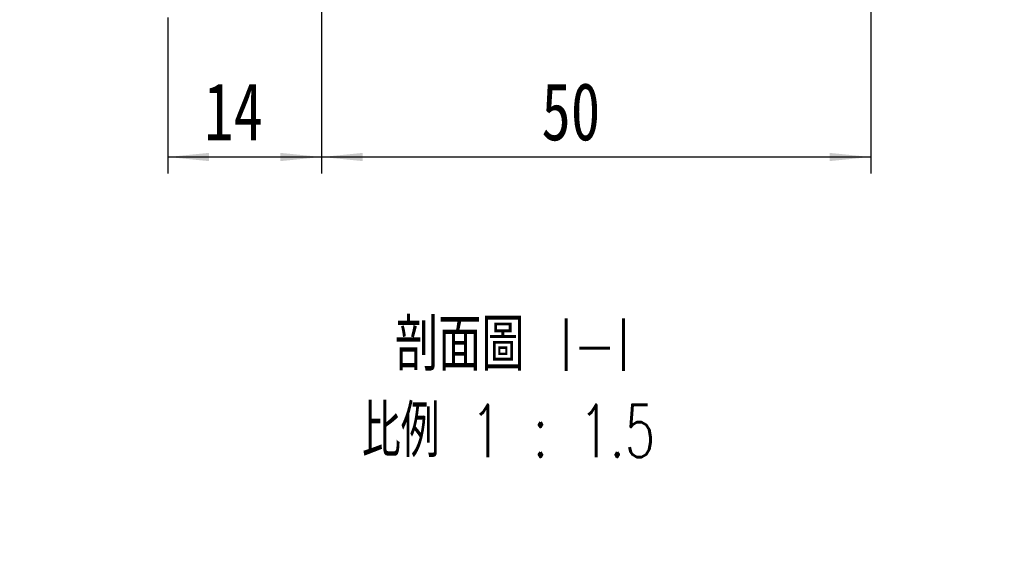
# Model space of a CAD drawing. Header units: millimetres. Extents: x 4 to 295, y 43 to 175.
# Tile 8 of 11: x 226 to 286, y 43 to 75. Entities that reach past the tile are written whole.
import ezdxf

# ---------------------------------------------------------------- set-up
doc = ezdxf.new("R2010")
doc.units = ezdxf.units.MM
doc.layers.add('FORMAT', color=7, linetype='Continuous')
doc.styles.add('SLDTEXTSTYLE0', font='TXT', dxfattribs={"width": 0.75})
doc.styles.add('SLDTEXTSTYLE2', font='TXT', dxfattribs={"width": 0.75, "bigfont": 'bigfont'})
doc.styles.add('SLDTEXTSTYLE3', font='TXT', dxfattribs={"width": 0.675, "bigfont": 'bigfont'})
doc.dimstyles.new('SLDDIMSTYLE0', dxfattribs={"dimtxt": 3.5, "dimasz": 2.5, "dimexe": 0, "dimexo": 0.0625, "dimgap": 0.875, "dimtad": 1, "dimlfac": 1.5, "dimrnd": 1e-09, "dimzin": 12, "dimdsep": 46, "dimtxsty": 'SLDTEXTSTYLE0', "dimsah": 1, "dimcen": 0.09, "dimadec": 0, "dimazin": 3, "dimtfac": 1, "dimtofl": 0, "dimtmove": 0, "dimatfit": 3, "dimfxl": 1, "dimfrac": 2, "dimtolj": 1, "dimtzin": 12, "dimarcsym": 0})

# ---------------------------------------------------------------- blocks, each defined once
blk = doc.blocks.new('_D_19')
at = {"layer": 'FORMAT', "color": 7}
for p, q in [((278.01, 82.903), (278.01, 65.435)), ((244.676, 79.236), (244.676, 65.435)), ((244.676, 66.435), (278.01, 66.435))]:
    blk.add_line(p, q, dxfattribs=at)
for points in [[(244.676, 66.435), (247.176, 66.185), (247.176, 66.685)], [(278.01, 66.435), (275.51, 66.685), (275.51, 66.185)]]:
    blk.add_solid(points, dxfattribs=at)
at = {"layer": 'FORMAT', "color": 7, "insert": (258.023, 70.947), "char_height": 3.5, "attachment_point": 1, "style": 'SLDTEXTSTYLE0'}
blk.add_mtext('50', dxfattribs=at)
blk = doc.blocks.new('_D_20')
at = {"layer": 'FORMAT', "color": 7}
for p, q in [((244.676, 79.236), (244.676, 65.435)), ((235.343, 74.903), (235.343, 65.435)), ((235.343, 66.435), (244.676, 66.435))]:
    blk.add_line(p, q, dxfattribs=at)
for points in [[(235.343, 66.435), (237.843, 66.185), (237.843, 66.685)], [(244.676, 66.435), (242.176, 66.685), (242.176, 66.185)]]:
    blk.add_solid(points, dxfattribs=at)
at = {"layer": 'FORMAT', "color": 7, "insert": (237.549, 70.947), "char_height": 3.5, "attachment_point": 1, "style": 'SLDTEXTSTYLE0'}
blk.add_mtext('14', dxfattribs=at)
blk = doc.blocks.new('SW_NOTE_3')
at = {"layer": 'FORMAT', "color": 0, "char_height": 3.175, "attachment_point": 2}
for s, insert, style in [('\\M+19655\\M+196CA\\M+19AA4 I-I', (8.632, 4.093), 'SLDTEXTSTYLE2'), ('\\M+194E4\\M+197E1 1 : 1.5', (8.386, -1.141), 'SLDTEXTSTYLE3')]:
    blk.add_mtext(s, dxfattribs=dict(at, insert=insert, style=style))

msp = doc.modelspace()

# ---------------------------------------------------------------- block references
at = {"layer": 'FORMAT'}
msp.add_blockref('SW_NOTE_3', (247.6385, 52.55403), dxfattribs=at)

# ---------------------------------------------------------------- dimensions: what is measured, and where the dimension line sits
at = {"layer": 'FORMAT', "color": 7}
for base, p1, p2, picture, middle in [((278.00979, 66.43516), (244.67646, 80.23602), (278.00979, 83.90269), '_D_19', (260.6087, 66.43516)), ((244.67646, 66.43516), (235.34313, 75.90269), (244.67646, 80.23602), '_D_20', (240.13547, 66.43516))]:
    dim = msp.add_linear_dim(base=base, p1=p1, p2=p2, dimstyle='SLDDIMSTYLE0', dxfattribs=at)
    dim.commit()
    dim.dimension.update_dxf_attribs({"geometry": picture, "text_midpoint": middle, "dimtype": 160})

doc.saveas('drawing.dxf')
